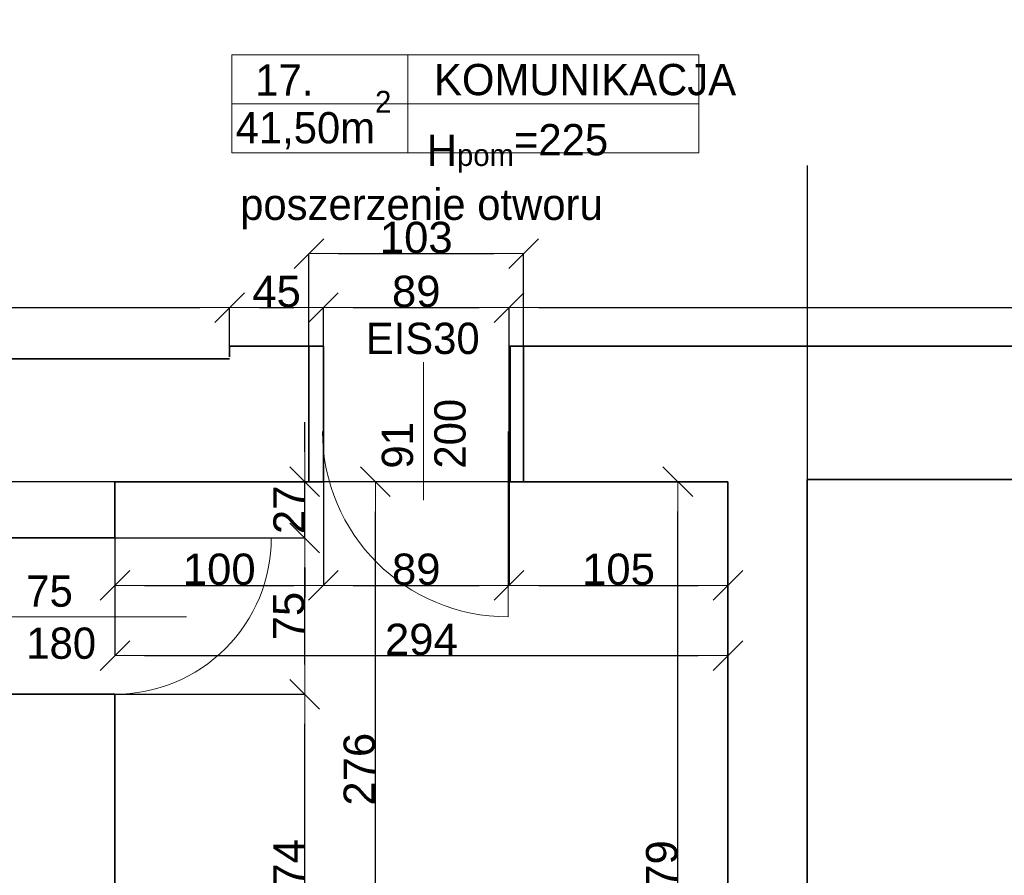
# Model space of a CAD drawing. Header units: metres. Extents: x 7506757 to 756746378, y 5735207 to 582114514.
# Tile 96 of 256: x 7696668 to 7701391, y 5799709 to 5803814. Entities that reach past the tile are written whole.
import ezdxf

# ---------------------------------------------------------------- set-up
doc = ezdxf.new("R2010")
doc.units = ezdxf.units.M
doc.header["$MEASUREMENT"] = 0
doc.header["$PDMODE"] = 2
doc.layers.get('0').update_dxf_attribs({"color": 250, "linetype": 'CONTINUOUS', "lineweight": 100, "plot": 0})
doc.layers.get('Defpoints').update_dxf_attribs({"linetype": 'CONTINUOUS'})
for name, color, linetype, lineweight in [('2D - Ogolne46', 7, 'CONTINUOUS', 18), ('7 - linia widok1', 7, 'CONTINUOUS', 13), ('M_OCIANA141', 7, 'CONTINUOUS', 0), ('M_OCIANA6', 5, 'CONTINUOUS', 35), ('M_OPISY141', 7, 'CONTINUOUS', 0), ('opis1', 7, 'CONTINUOUS', 13), ('WYMIARY', 8, 'CONTINUOUS', 13)]:
    doc.layers.add(name, color=color, linetype=linetype, lineweight=lineweight)
doc.layers.add('PWYMIAR', color=7, linetype='CONTINUOUS')
doc.styles.add('GENERATED_STYLE_1', font='arial.ttf')
doc.styles.add('GENERATED_STYLE_2', font='txt')
doc.dimstyles.new('GENERATED_STYLE__1', dxfattribs={"dimtxt": 150, "dimasz": 142.5, "dimexe": 0.18, "dimexo": 0, "dimgap": 0.09, "dimtad": 1, "dimdec": 0, "dimlfac": 0.1, "dimzin": 0, "dimdsep": 46, "dimtxsty": 'GENERATED_STYLE_1', "dimblk": 'ARROWHEAD_6', "dimblk1": 'ARROWHEAD_6', "dimblk2": 'ARROWHEAD_6', "dimcen": 0.09, "dimclrd": 251, "dimclre": 251, "dimclrt": 7, "dimazin": 0, "dimtfac": 1, "dimtdec": 4, "dimtmove": 0, "dimatfit": 3, "dimfxl": 0, "dimtolj": 1, "dimtzin": 0, "dimarcsym": 0})
doc.dimstyles.new('GENERATED_STYLE__2', dxfattribs={"dimtxt": 150, "dimasz": 142.5, "dimexe": 0.18, "dimexo": 0, "dimgap": 0.09, "dimtad": 1, "dimtih": 1, "dimtoh": 1, "dimdec": 0, "dimlfac": 0.1, "dimzin": 0, "dimdsep": 46, "dimtxsty": 'GENERATED_STYLE_1', "dimblk": 'ARROWHEAD_6', "dimblk1": 'ARROWHEAD_6', "dimblk2": 'ARROWHEAD_6', "dimcen": 0.09, "dimclrd": 251, "dimclre": 251, "dimclrt": 7, "dimazin": 0, "dimtfac": 1, "dimtdec": 4, "dimtmove": 0, "dimatfit": 3, "dimfxl": 0, "dimtolj": 1, "dimtzin": 0, "dimarcsym": 0})
doc.dimstyles.new('GENERATED_STYLE__3', dxfattribs={"dimtxt": 150, "dimasz": 142.5, "dimexe": 0.18, "dimexo": 0, "dimgap": 0.09, "dimtad": 1, "dimdec": 0, "dimlfac": 0.1, "dimzin": 0, "dimdsep": 46, "dimtxsty": 'GENERATED_STYLE_1', "dimblk": 'ARROWHEAD_6', "dimblk1": 'ARROWHEAD_6', "dimblk2": 'ARROWHEAD_6', "dimcen": 0.09, "dimclrd": 251, "dimclre": 251, "dimclrt": 7, "dimazin": 0, "dimtfac": 1, "dimtdec": 4, "dimtmove": 2, "dimatfit": 3, "dimfxl": 0, "dimtolj": 1, "dimtzin": 0, "dimarcsym": 0})

# ---------------------------------------------------------------- blocks, each defined once
blk = doc.blocks.new('ARROWHEAD_6')
at = {"color": 0, "linetype": 'Continuous', "lineweight": 0}
for p, q in [((-0.5, -0.5), (0.5, 0.5)), ((0, 0), (-1, 0))]:
    blk.add_line(p, q, dxfattribs=at)
blk = doc.blocks.new('*D5580')
at = {"layer": 'Defpoints', "color": 0, "linetype": 'Continuous', "transparency": 16777216}
for p in [(7694023.8, 5801597.5), (7700064.6, 5801597.5), (7694764.6, 5799857.5)]:
    blk.add_point(p, dxfattribs=at)
at = {"layer": 'PWYMIAR', "color": 251, "linetype": 'Continuous', "lineweight": -2, "transparency": 16777216}
for p, q in [((7700064.6, 5801597.5), (7694023.6, 5801597.5)), ((7694023.8, 5800000), (7694023.8, 5801455)), ((7694764.6, 5799857.5), (7694023.6, 5799857.5))]:
    blk.add_line(p, q, dxfattribs=at)
at = {"layer": 'PWYMIAR', "color": 251, "linetype": 'Continuous', "lineweight": -2, "transparency": 16777216, "xscale": 142.5, "yscale": 142.5, "zscale": 142.5}
for p, rotation in [((7694023.8, 5801597.5), 90), ((7694023.8, 5799857.5), 270)]:
    blk.add_blockref('ARROWHEAD_6', p, dxfattribs=dict(at, rotation=rotation))
at = {"layer": 'PWYMIAR', "color": 7, "linetype": 'Continuous', "lineweight": 13, "transparency": 16777216, "insert": (7693948.4, 5800727.5), "char_height": 150, "attachment_point": 5, "rotation": 90, "style": 'GENERATED_STYLE_1'}
blk.add_mtext('\\A1;174', dxfattribs=at)
blk = doc.blocks.new('*D5619')
at = {"layer": 'Defpoints', "color": 0, "linetype": 'Continuous', "transparency": 16777216}
for p in [(7697674.7, 5802432.8), (7697674.7, 5802196.9), (7691364.6, 5802186.9)]:
    blk.add_point(p, dxfattribs=at)
at = {"layer": 'PWYMIAR', "color": 251, "linetype": 'Continuous', "lineweight": -2, "transparency": 16777216}
for p, q in [((7691364.6, 5802186.9), (7691364.6, 5802433)), ((7691507.1, 5802432.8), (7697532.2, 5802432.8)), ((7697674.7, 5802196.9), (7697674.7, 5802433))]:
    blk.add_line(p, q, dxfattribs=at)
at = {"layer": 'PWYMIAR', "color": 251, "linetype": 'Continuous', "lineweight": -2, "transparency": 16777216, "xscale": 142.5, "yscale": 142.5, "zscale": 142.5, "rotation": 180}
blk.add_blockref('ARROWHEAD_6', (7691364.6, 5802432.8), dxfattribs=at)
at = {"layer": 'PWYMIAR', "color": 251, "linetype": 'Continuous', "lineweight": -2, "transparency": 16777216, "xscale": 142.5, "yscale": 142.5, "zscale": 142.5}
blk.add_blockref('ARROWHEAD_6', (7697674.7, 5802432.8), dxfattribs=at)
at = {"layer": 'PWYMIAR', "color": 7, "linetype": 'Continuous', "lineweight": 13, "transparency": 16777216, "insert": (7694519.7, 5802509.5), "char_height": 150, "attachment_point": 5, "style": 'GENERATED_STYLE_1'}
blk.add_mtext('\\A1;631', dxfattribs=at)
blk = doc.blocks.new('*D5620')
at = {"layer": 'Defpoints', "color": 0, "linetype": 'Continuous', "transparency": 16777216}
for p in [(7698124.7, 5802432.8), (7698124.7, 5802246.9), (7697674.7, 5802196.9)]:
    blk.add_point(p, dxfattribs=at)
at = {"layer": 'PWYMIAR', "color": 251, "linetype": 'Continuous', "lineweight": -2, "transparency": 16777216}
for p, q in [((7697674.7, 5802196.9), (7697674.7, 5802433)), ((7697817.2, 5802432.8), (7697982.2, 5802432.8)), ((7698124.7, 5802246.9), (7698124.7, 5802433))]:
    blk.add_line(p, q, dxfattribs=at)
at = {"layer": 'PWYMIAR', "color": 251, "linetype": 'Continuous', "lineweight": -2, "transparency": 16777216, "xscale": 142.5, "yscale": 142.5, "zscale": 142.5, "rotation": 180}
blk.add_blockref('ARROWHEAD_6', (7697674.7, 5802432.8), dxfattribs=at)
at = {"layer": 'PWYMIAR', "color": 251, "linetype": 'Continuous', "lineweight": -2, "transparency": 16777216, "xscale": 142.5, "yscale": 142.5, "zscale": 142.5}
blk.add_blockref('ARROWHEAD_6', (7698124.7, 5802432.8), dxfattribs=at)
at = {"layer": 'PWYMIAR', "color": 7, "linetype": 'Continuous', "lineweight": 13, "transparency": 16777216, "insert": (7697899.7, 5802509.2), "char_height": 150, "attachment_point": 5, "style": 'GENERATED_STYLE_1'}
blk.add_mtext('\\A1;45', dxfattribs=at)
blk = doc.blocks.new('*D5621')
at = {"layer": 'Defpoints', "color": 0, "linetype": 'Continuous', "transparency": 16777216}
for p in [(7699014.7, 5802432.8), (7698124.7, 5802246.9), (7699014.7, 5802246.9)]:
    blk.add_point(p, dxfattribs=at)
at = {"layer": 'PWYMIAR', "color": 251, "linetype": 'Continuous', "lineweight": -2, "transparency": 16777216}
for p, q in [((7698124.7, 5802246.9), (7698124.7, 5802433)), ((7698267.2, 5802432.8), (7698872.2, 5802432.8)), ((7699014.7, 5802246.9), (7699014.7, 5802433))]:
    blk.add_line(p, q, dxfattribs=at)
at = {"layer": 'PWYMIAR', "color": 251, "linetype": 'Continuous', "lineweight": -2, "transparency": 16777216, "xscale": 142.5, "yscale": 142.5, "zscale": 142.5, "rotation": 180}
blk.add_blockref('ARROWHEAD_6', (7698124.7, 5802432.8), dxfattribs=at)
at = {"layer": 'PWYMIAR', "color": 251, "linetype": 'Continuous', "lineweight": -2, "transparency": 16777216, "xscale": 142.5, "yscale": 142.5, "zscale": 142.5}
blk.add_blockref('ARROWHEAD_6', (7699014.7, 5802432.8), dxfattribs=at)
at = {"layer": 'PWYMIAR', "color": 7, "linetype": 'Continuous', "lineweight": 13, "transparency": 16777216, "insert": (7698569.7, 5802509.5), "char_height": 150, "attachment_point": 5, "style": 'GENERATED_STYLE_1'}
blk.add_mtext('\\A1;89', dxfattribs=at)
blk = doc.blocks.new('*D5622')
at = {"layer": 'Defpoints', "color": 0, "linetype": 'Continuous', "transparency": 16777216}
for p in [(7705774.7, 5802432.8), (7699014.7, 5802246.9), (7705774.7, 5802247.5)]:
    blk.add_point(p, dxfattribs=at)
at = {"layer": 'PWYMIAR', "color": 251, "linetype": 'Continuous', "lineweight": -2, "transparency": 16777216}
for p, q in [((7699014.7, 5802246.9), (7699014.7, 5802433)), ((7699157.2, 5802432.8), (7705632.2, 5802432.8)), ((7705774.7, 5802247.5), (7705774.7, 5802433))]:
    blk.add_line(p, q, dxfattribs=at)
at = {"layer": 'PWYMIAR', "color": 251, "linetype": 'Continuous', "lineweight": -2, "transparency": 16777216, "xscale": 142.5, "yscale": 142.5, "zscale": 142.5, "rotation": 180}
blk.add_blockref('ARROWHEAD_6', (7699014.7, 5802432.8), dxfattribs=at)
at = {"layer": 'PWYMIAR', "color": 251, "linetype": 'Continuous', "lineweight": -2, "transparency": 16777216, "xscale": 142.5, "yscale": 142.5, "zscale": 142.5}
blk.add_blockref('ARROWHEAD_6', (7705774.7, 5802432.8), dxfattribs=at)
at = {"layer": 'PWYMIAR', "color": 7, "linetype": 'Continuous', "lineweight": 13, "transparency": 16777216, "insert": (7702394.7, 5802509.5), "char_height": 150, "attachment_point": 5, "style": 'GENERATED_STYLE_1'}
blk.add_mtext('\\A1;676', dxfattribs=at)
blk = doc.blocks.new('*D5680')
at = {"layer": 'Defpoints', "color": 0, "linetype": 'Continuous', "transparency": 16777216}
for p in [(7697124.6, 5801597.5), (7698124.7, 5801597.5), (7698124.7, 5801099.7)]:
    blk.add_point(p, dxfattribs=at)
at = {"layer": 'PWYMIAR', "color": 251, "linetype": 'Continuous', "lineweight": -2, "transparency": 16777216}
for p, q in [((7697124.6, 5801597.5), (7697124.6, 5801099.6)), ((7698124.7, 5801597.5), (7698124.7, 5801099.6)), ((7697267.1, 5801099.7), (7697982.2, 5801099.7))]:
    blk.add_line(p, q, dxfattribs=at)
at = {"layer": 'PWYMIAR', "color": 251, "linetype": 'Continuous', "lineweight": -2, "transparency": 16777216, "xscale": 142.5, "yscale": 142.5, "zscale": 142.5, "rotation": 180}
blk.add_blockref('ARROWHEAD_6', (7697124.6, 5801099.7), dxfattribs=at)
at = {"layer": 'PWYMIAR', "color": 251, "linetype": 'Continuous', "lineweight": -2, "transparency": 16777216, "xscale": 142.5, "yscale": 142.5, "zscale": 142.5}
blk.add_blockref('ARROWHEAD_6', (7698124.7, 5801099.7), dxfattribs=at)
at = {"layer": 'PWYMIAR', "color": 7, "linetype": 'Continuous', "lineweight": 13, "transparency": 16777216, "insert": (7697624.7, 5801176.4), "char_height": 150, "attachment_point": 5, "style": 'GENERATED_STYLE_1'}
blk.add_mtext('\\A1;100', dxfattribs=at)
blk = doc.blocks.new('*D5681')
at = {"layer": 'Defpoints', "color": 0, "linetype": 'Continuous', "transparency": 16777216}
for p in [(7698124.7, 5801597.5), (7699014.7, 5801597.5), (7699014.7, 5801099.7)]:
    blk.add_point(p, dxfattribs=at)
at = {"layer": 'PWYMIAR', "color": 251, "linetype": 'Continuous', "lineweight": -2, "transparency": 16777216}
for p, q in [((7698124.7, 5801597.5), (7698124.7, 5801099.6)), ((7699014.7, 5801597.5), (7699014.7, 5801099.6)), ((7698267.2, 5801099.7), (7698872.2, 5801099.7))]:
    blk.add_line(p, q, dxfattribs=at)
at = {"layer": 'PWYMIAR', "color": 251, "linetype": 'Continuous', "lineweight": -2, "transparency": 16777216, "xscale": 142.5, "yscale": 142.5, "zscale": 142.5, "rotation": 180}
blk.add_blockref('ARROWHEAD_6', (7698124.7, 5801099.7), dxfattribs=at)
at = {"layer": 'PWYMIAR', "color": 251, "linetype": 'Continuous', "lineweight": -2, "transparency": 16777216, "xscale": 142.5, "yscale": 142.5, "zscale": 142.5}
blk.add_blockref('ARROWHEAD_6', (7699014.7, 5801099.7), dxfattribs=at)
at = {"layer": 'PWYMIAR', "color": 7, "linetype": 'Continuous', "lineweight": 13, "transparency": 16777216, "insert": (7698569.7, 5801176.4), "char_height": 150, "attachment_point": 5, "style": 'GENERATED_STYLE_1'}
blk.add_mtext('\\A1;89', dxfattribs=at)
blk = doc.blocks.new('*D5682')
at = {"layer": 'Defpoints', "color": 0, "linetype": 'Continuous', "transparency": 16777216}
for p in [(7699014.7, 5801597.5), (7700064.6, 5801597.5), (7700064.6, 5801099.7)]:
    blk.add_point(p, dxfattribs=at)
at = {"layer": 'PWYMIAR', "color": 251, "linetype": 'Continuous', "lineweight": -2, "transparency": 16777216}
for p, q in [((7699014.7, 5801597.5), (7699014.7, 5801099.6)), ((7700064.6, 5801597.5), (7700064.6, 5801099.6)), ((7699157.2, 5801099.7), (7699922.1, 5801099.7))]:
    blk.add_line(p, q, dxfattribs=at)
at = {"layer": 'PWYMIAR', "color": 251, "linetype": 'Continuous', "lineweight": -2, "transparency": 16777216, "xscale": 142.5, "yscale": 142.5, "zscale": 142.5, "rotation": 180}
blk.add_blockref('ARROWHEAD_6', (7699014.7, 5801099.7), dxfattribs=at)
at = {"layer": 'PWYMIAR', "color": 251, "linetype": 'Continuous', "lineweight": -2, "transparency": 16777216, "xscale": 142.5, "yscale": 142.5, "zscale": 142.5}
blk.add_blockref('ARROWHEAD_6', (7700064.6, 5801099.7), dxfattribs=at)
at = {"layer": 'PWYMIAR', "color": 7, "linetype": 'Continuous', "lineweight": 13, "transparency": 16777216, "insert": (7699539.7, 5801176.4), "char_height": 150, "attachment_point": 5, "style": 'GENERATED_STYLE_1'}
blk.add_mtext('\\A1;105', dxfattribs=at)
blk = doc.blocks.new('*D5684')
at = {"layer": 'Defpoints', "color": 0, "linetype": 'Continuous', "transparency": 16777216}
for p in [(7697124.6, 5800577.5), (7698034.9, 5800577.5), (7697124.6, 5798838.1)]:
    blk.add_point(p, dxfattribs=at)
at = {"layer": 'PWYMIAR', "color": 251, "linetype": 'Continuous', "lineweight": -2, "transparency": 16777216}
for p, q in [((7697124.6, 5800577.5), (7698035.1, 5800577.5)), ((7698034.9, 5798980.6), (7698034.9, 5800435)), ((7697124.6, 5798838.1), (7698035.1, 5798838.1))]:
    blk.add_line(p, q, dxfattribs=at)
at = {"layer": 'PWYMIAR', "color": 251, "linetype": 'Continuous', "lineweight": -2, "transparency": 16777216, "xscale": 142.5, "yscale": 142.5, "zscale": 142.5}
for p, rotation in [((7698034.9, 5800577.5), 90), ((7698034.9, 5798838.1), 270)]:
    blk.add_blockref('ARROWHEAD_6', p, dxfattribs=dict(at, rotation=rotation))
at = {"layer": 'PWYMIAR', "color": 7, "linetype": 'Continuous', "lineweight": 13, "transparency": 16777216, "insert": (7697959.5, 5799707.8), "char_height": 150, "attachment_point": 5, "rotation": 90, "style": 'GENERATED_STYLE_1'}
blk.add_mtext('\\A1;174', dxfattribs=at)
blk = doc.blocks.new('*D5685')
at = {"layer": 'Defpoints', "color": 0, "linetype": 'Continuous', "transparency": 16777216}
for p in [(7697124.6, 5801327.5), (7698034.9, 5801327.5), (7697124.6, 5800577.5)]:
    blk.add_point(p, dxfattribs=at)
at = {"layer": 'PWYMIAR', "color": 251, "linetype": 'Continuous', "lineweight": -2, "transparency": 16777216}
for p, q in [((7697124.6, 5801327.5), (7698035.1, 5801327.5)), ((7698034.9, 5800720), (7698034.9, 5801185)), ((7697124.6, 5800577.5), (7698035.1, 5800577.5))]:
    blk.add_line(p, q, dxfattribs=at)
at = {"layer": 'PWYMIAR', "color": 251, "linetype": 'Continuous', "lineweight": -2, "transparency": 16777216, "xscale": 142.5, "yscale": 142.5, "zscale": 142.5}
for p, rotation in [((7698034.9, 5801327.5), 90), ((7698034.9, 5800577.5), 270)]:
    blk.add_blockref('ARROWHEAD_6', p, dxfattribs=dict(at, rotation=rotation))
at = {"layer": 'PWYMIAR', "color": 7, "linetype": 'Continuous', "lineweight": 13, "transparency": 16777216, "insert": (7697958.6, 5800952.5), "char_height": 150, "attachment_point": 5, "rotation": 90, "style": 'GENERATED_STYLE_1'}
blk.add_mtext('\\A1;75', dxfattribs=at)
blk = doc.blocks.new('*D5686')
at = {"layer": 'Defpoints', "color": 0, "linetype": 'Continuous', "transparency": 16777216}
for p in [(7697124.6, 5801597.5), (7698034.9, 5801597.5), (7697124.6, 5801327.5)]:
    blk.add_point(p, dxfattribs=at)
at = {"layer": 'PWYMIAR', "color": 251, "linetype": 'Continuous', "lineweight": -2, "transparency": 16777216}
for p, q in [((7698034.9, 5801740), (7698034.9, 5801882.5)), ((7697124.6, 5801597.5), (7698035.1, 5801597.5)), ((7698034.9, 5801327.5), (7698034.9, 5801597.5)), ((7697124.6, 5801327.5), (7698035.1, 5801327.5)), ((7698034.9, 5801185), (7698034.9, 5801042.5))]:
    blk.add_line(p, q, dxfattribs=at)
at = {"layer": 'PWYMIAR', "color": 251, "linetype": 'Continuous', "lineweight": -2, "transparency": 16777216, "xscale": 142.5, "yscale": 142.5, "zscale": 142.5}
for p, rotation in [((7698034.9, 5801597.5), 270), ((7698034.9, 5801327.5), 90)]:
    blk.add_blockref('ARROWHEAD_6', p, dxfattribs=dict(at, rotation=rotation))
at = {"layer": 'PWYMIAR', "color": 7, "linetype": 'Continuous', "lineweight": 13, "transparency": 16777216, "insert": (7697959.5, 5801462.5), "char_height": 150, "attachment_point": 5, "rotation": 90, "style": 'GENERATED_STYLE_1'}
blk.add_mtext('\\A1;27', dxfattribs=at)
blk = doc.blocks.new('*D5688')
at = {"layer": 'Defpoints', "color": 0, "linetype": 'Continuous', "transparency": 16777216}
for p in [(7698374, 5801597.5), (7699014.7, 5801597.5), (7698444.6, 5798838.1)]:
    blk.add_point(p, dxfattribs=at)
at = {"layer": 'PWYMIAR', "color": 251, "linetype": 'Continuous', "lineweight": -2, "transparency": 16777216}
for p, q in [((7699014.7, 5801597.5), (7698373.8, 5801597.5)), ((7698374, 5798980.6), (7698374, 5801455)), ((7698444.6, 5798838.1), (7698373.8, 5798838.1))]:
    blk.add_line(p, q, dxfattribs=at)
at = {"layer": 'PWYMIAR', "color": 251, "linetype": 'Continuous', "lineweight": -2, "transparency": 16777216, "xscale": 142.5, "yscale": 142.5, "zscale": 142.5}
for p, rotation in [((7698374, 5801597.5), 90), ((7698374, 5798838.1), 270)]:
    blk.add_blockref('ARROWHEAD_6', p, dxfattribs=dict(at, rotation=rotation))
at = {"layer": 'PWYMIAR', "color": 7, "linetype": 'Continuous', "lineweight": 13, "transparency": 16777216, "insert": (7698297.3, 5800217.8), "char_height": 150, "attachment_point": 5, "rotation": 90, "style": 'GENERATED_STYLE_1'}
blk.add_mtext('\\A1;276', dxfattribs=at)
blk = doc.blocks.new('*D5689')
at = {"layer": 'Defpoints', "color": 0, "linetype": 'Continuous', "transparency": 16777216}
for p in [(7697124.6, 5801597.5), (7700064.6, 5801597.5), (7700064.6, 5800763.3)]:
    blk.add_point(p, dxfattribs=at)
at = {"layer": 'PWYMIAR', "color": 251, "linetype": 'Continuous', "lineweight": -2, "transparency": 16777216}
for p, q in [((7697124.6, 5801597.5), (7697124.6, 5800763.1)), ((7700064.6, 5801597.5), (7700064.6, 5800763.1)), ((7697267.1, 5800763.3), (7699922.1, 5800763.3))]:
    blk.add_line(p, q, dxfattribs=at)
at = {"layer": 'PWYMIAR', "color": 251, "linetype": 'Continuous', "lineweight": -2, "transparency": 16777216, "xscale": 142.5, "yscale": 142.5, "zscale": 142.5, "rotation": 180}
blk.add_blockref('ARROWHEAD_6', (7697124.6, 5800763.3), dxfattribs=at)
at = {"layer": 'PWYMIAR', "color": 251, "linetype": 'Continuous', "lineweight": -2, "transparency": 16777216, "xscale": 142.5, "yscale": 142.5, "zscale": 142.5}
blk.add_blockref('ARROWHEAD_6', (7700064.6, 5800763.3), dxfattribs=at)
at = {"layer": 'PWYMIAR', "color": 7, "linetype": 'Continuous', "lineweight": 13, "transparency": 16777216, "insert": (7698594.6, 5800840), "char_height": 150, "attachment_point": 5, "style": 'GENERATED_STYLE_1'}
blk.add_mtext('\\A1;294', dxfattribs=at)
blk = doc.blocks.new('*D5693')
at = {"layer": 'Defpoints', "color": 0, "linetype": 'Continuous', "transparency": 16777216}
for p in [(7699824.6, 5801597.5), (7700064.6, 5801597.5), (7700064.6, 5797807.5)]:
    blk.add_point(p, dxfattribs=at)
at = {"layer": 'PWYMIAR', "color": 251, "linetype": 'Continuous', "lineweight": -2, "transparency": 16777216}
for p, q in [((7700064.6, 5801597.5), (7699824.4, 5801597.5)), ((7699824.6, 5797950), (7699824.6, 5801455)), ((7700064.6, 5797807.5), (7699824.4, 5797807.5))]:
    blk.add_line(p, q, dxfattribs=at)
at = {"layer": 'PWYMIAR', "color": 251, "linetype": 'Continuous', "lineweight": -2, "transparency": 16777216, "xscale": 142.5, "yscale": 142.5, "zscale": 142.5}
for p, rotation in [((7699824.6, 5801597.5), 90), ((7699824.6, 5797807.5), 270)]:
    blk.add_blockref('ARROWHEAD_6', p, dxfattribs=dict(at, rotation=rotation))
at = {"layer": 'PWYMIAR', "color": 7, "linetype": 'Continuous', "lineweight": 13, "transparency": 16777216, "insert": (7699747.8, 5799702.5), "char_height": 150, "attachment_point": 5, "rotation": 90, "style": 'GENERATED_STYLE_1'}
blk.add_mtext('\\A1;379', dxfattribs=at)
blk = doc.blocks.new('*D5704')
at = {"layer": 'Defpoints', "color": 0, "linetype": 'Continuous', "transparency": 16777216}
for p in [(7691365, 5803974.5), (7705774.7, 5802247.5), (7691364.6, 5802186.9)]:
    blk.add_point(p, dxfattribs=at)
at = {"layer": 'PWYMIAR', "color": 251, "linetype": 'Continuous', "lineweight": -2, "transparency": 16777216}
for p, q in [((7691364.6, 5802186.9), (7691365, 5803974.7)), ((7705632.5, 5803971.6), (7691507.5, 5803974.5)), ((7705774.7, 5802247.5), (7705775, 5803971.7))]:
    blk.add_line(p, q, dxfattribs=at)
at = {"layer": 'PWYMIAR', "color": 251, "linetype": 'Continuous', "lineweight": -2, "transparency": 16777216, "xscale": 142.5, "yscale": 142.5, "zscale": 142.5}
for p, rotation in [((7691365, 5803974.5), 179.9882798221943), ((7705775, 5803971.6), 359.9882798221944)]:
    blk.add_blockref('ARROWHEAD_6', p, dxfattribs=dict(at, rotation=rotation))
at = {"layer": 'PWYMIAR', "color": 7, "linetype": 'Continuous', "lineweight": 13, "transparency": 16777216, "insert": (7698570, 5804048.4), "char_height": 150, "attachment_point": 5, "rotation": 359.9883, "style": 'GENERATED_STYLE_1'}
blk.add_mtext('\\A1;1441', dxfattribs=at)
blk = doc.blocks.new('*D5742')
at = {"layer": 'Defpoints', "color": 0, "linetype": 'Continuous', "transparency": 16777216}
for p in [(7700444.6, 5803114), (7700064.6, 5795164.4), (7700444.6, 5789192.4)]:
    blk.add_point(p, dxfattribs=at)
at = {"layer": 'PWYMIAR', "color": 251, "linetype": 'Continuous', "lineweight": -2, "transparency": 16777216}
for p, q in [((7700444.6, 5803114), (7700444.6, 5789192.2)), ((7700064.6, 5795164.4), (7700064.6, 5789192.2)), ((7700207.1, 5789192.4), (7700302.1, 5789192.4))]:
    blk.add_line(p, q, dxfattribs=at)
at = {"layer": 'PWYMIAR', "color": 251, "linetype": 'Continuous', "lineweight": -2, "transparency": 16777216, "xscale": 142.5, "yscale": 142.5, "zscale": 142.5, "rotation": 180}
blk.add_blockref('ARROWHEAD_6', (7700064.6, 5789192.4), dxfattribs=at)
at = {"layer": 'PWYMIAR', "color": 251, "linetype": 'Continuous', "lineweight": -2, "transparency": 16777216, "xscale": 142.5, "yscale": 142.5, "zscale": 142.5}
blk.add_blockref('ARROWHEAD_6', (7700444.6, 5789192.4), dxfattribs=at)
at = {"layer": 'PWYMIAR', "color": 7, "linetype": 'Continuous', "lineweight": 13, "transparency": 16777216, "insert": (7700254.6, 5789269.1), "char_height": 150, "attachment_point": 5, "style": 'GENERATED_STYLE_1'}
blk.add_mtext('\\A1;38', dxfattribs=at)
blk = doc.blocks.new('*D6862')
at = {"layer": 'Defpoints', "color": 0, "linetype": 'Continuous', "transparency": 16777216}
for p in [(7699084.7, 5802691.7), (7698054.7, 5802176.4), (7699084.7, 5802176.4)]:
    blk.add_point(p, dxfattribs=at)
at = {"layer": 'PWYMIAR', "color": 251, "linetype": 'Continuous', "lineweight": -2, "transparency": 16777216}
for p, q in [((7698054.7, 5802176.4), (7698054.7, 5802691.9)), ((7698197.2, 5802691.7), (7698942.2, 5802691.7)), ((7699084.7, 5802176.4), (7699084.7, 5802691.9))]:
    blk.add_line(p, q, dxfattribs=at)
at = {"layer": 'PWYMIAR', "color": 251, "linetype": 'Continuous', "lineweight": -2, "transparency": 16777216, "xscale": 142.5, "yscale": 142.5, "zscale": 142.5, "rotation": 180}
blk.add_blockref('ARROWHEAD_6', (7698054.7, 5802691.7), dxfattribs=at)
at = {"layer": 'PWYMIAR', "color": 251, "linetype": 'Continuous', "lineweight": -2, "transparency": 16777216, "xscale": 142.5, "yscale": 142.5, "zscale": 142.5}
blk.add_blockref('ARROWHEAD_6', (7699084.7, 5802691.7), dxfattribs=at)
at = {"layer": 'PWYMIAR', "color": 7, "linetype": 'Continuous', "lineweight": 13, "transparency": 16777216, "insert": (7698569.7, 5802768.4), "char_height": 150, "attachment_point": 5, "style": 'GENERATED_STYLE_1'}
blk.add_mtext('\\A1;103', dxfattribs=at)

msp = doc.modelspace()

# ---------------------------------------------------------------- linework, layer by layer
at = {"layer": '7 - linia widok1', "linetype": 'Continuous'}
for p, q in [((7698605.2, 5801508.6), (7698605.2, 5802170.1)), ((7696564.6, 5800949), (7697468.4, 5800948.9))]:
    msp.add_line(p, q, dxfattribs=at)
at = {"layer": 'M_OCIANA141', "linetype": 'Continuous'}
for p, q in [((7699010.2, 5801838.7), (7699010.2, 5800948.7)), ((7697124.6, 5801327.5), (7697874.6, 5801327.5))]:
    msp.add_line(p, q, dxfattribs=at)
for centre, radius, start, end in [((7699010.2, 5801838.7), 890, 180, 270), ((7697124.6, 5801327.5), 750, 269.9172, 0)]:
    msp.add_arc(centre, radius, start, end, dxfattribs=at)
at = {"layer": 'M_OCIANA6', "linetype": 'Continuous'}
for p, q in [((7697674.7, 5802196.9), (7697674.7, 5802246.9)), ((7697674.7, 5802246.9), (7698124.7, 5802246.9)), ((7698054.7, 5802246.9), (7698054.7, 5801597.5)), ((7698124.7, 5802246.9), (7698124.7, 5801597.5)), ((7699014.7, 5802246.9), (7699014.7, 5801597.5)), ((7699014.7, 5802246.9), (7705744.7, 5802246.9)), ((7699019.7, 5802246.9), (7699019.7, 5801597.5)), ((7699084.7, 5802246.9), (7699084.7, 5801597.5)), ((7697674.7, 5802186.9), (7691364.6, 5802186.9)), ((7697124.6, 5801327.5), (7697124.6, 5801597.5)), ((7697124.6, 5801597.5), (7698124.7, 5801597.5)), ((7699014.7, 5801597.5), (7700064.6, 5801597.5)), ((7700064.6, 5801597.5), (7700064.6, 5794957.5)), ((7696554.6, 5801327.5), (7697124.6, 5801327.5)), ((7696554.6, 5800577.5), (7697124.6, 5800577.5)), ((7697124.6, 5800577.5), (7697124.6, 5794957.5))]:
    msp.add_line(p, q, dxfattribs=at)
at = {"layer": 'M_OCIANA6', "flags": 128}
msp.add_lwpolyline([(7700444.6, 5795074.5), (7705774.6, 5795074.5), (7705774.6, 5801607.5), (7700444.6, 5801607.5)], close=True, dxfattribs=at)
at = {"layer": 'M_OPISY141', "linetype": 'Continuous'}
for p, q in [((7697685, 5803646), (7699925.2, 5803646)), ((7697685, 5803174.9), (7697685, 5803646)), ((7698529.6, 5803646), (7698529.6, 5803174.9)), ((7699925.2, 5803646), (7699925.2, 5803174.9)), ((7697685, 5803410.4), (7699925.2, 5803410.4)), ((7699925.2, 5803174.9), (7697685, 5803174.9))]:
    msp.add_line(p, q, dxfattribs=at)

# ---------------------------------------------------------------- texts
at = {"layer": '2D - Ogolne46', "linetype": 'Continuous', "insert": (7697703.2, 5803192.8), "char_height": 150, "attachment_point": 7, "style": 'GENERATED_STYLE_2'}
msp.add_mtext('{41,50m\\A1{\\H0.7x;\\S2^  ;}}', dxfattribs=at)
at = {"layer": 'opis1', "linetype": 'Continuous', "char_height": 150, "attachment_point": 1, "style": 'GENERATED_STYLE_2'}
for s, insert in [('{17.}', (7697797.5, 5803599.7)), ('{KOMUNIKACJA}', (7698655.2, 5803601.8)), ('{H\\A1{\\H0.7x;\\S ^ pom;}=225}', (7698620.5, 5803364.2)), ('poszerzenie otworu ', (7697725.1, 5803003.3))]:
    msp.add_mtext(s, dxfattribs=dict(at, insert=insert))
for s, insert, width, rotation, line_spacing_factor in [('91\\P200', (7698404.4, 5801660.2), 513.924, 90, 1.007581), ('{75\\P180}', (7696699.4, 5801147.5), 859.483, 359.9964, 0.998811)]:
    msp.add_mtext(s, dxfattribs=dict(at, insert=insert, width=width, rotation=rotation, line_spacing_factor=line_spacing_factor))
at = {"layer": 'WYMIARY', "color": 11, "linetype": 'ByBlock', "lineweight": 18, "true_color": 0xf57f8e, "insert": (7698327.6, 5802360.2), "char_height": 150, "attachment_point": 1, "style": 'GENERATED_STYLE_2'}
msp.add_mtext('EIS30', dxfattribs=at)

# ---------------------------------------------------------------- dimensions: what is measured, and where the dimension line sits
at = {"layer": 'PWYMIAR', "color": 251, "linetype": 'Continuous', "lineweight": 13}
for base, p1, p2, angle, dimstyle, picture, middle in [((7691365, 5803974.5), (7705774.7, 5802247.5), (7691364.6, 5802186.9), 179.9883, 'GENERATED_STYLE__1', '*D5704', (7698570, 5804048.4)), ((7698034.9, 5801597.5), (7697124.6, 5801327.5), (7697124.6, 5801597.5), 90, 'GENERATED_STYLE__3', '*D5686', (7697959.5, 5801462.5)), ((7694023.8, 5801597.5), (7694764.6, 5799857.5), (7700064.6, 5801597.5), 90, 'GENERATED_STYLE__1', '*D5580', (7693948.4, 5800727.5)), ((7698374, 5801597.5), (7698444.6, 5798838.1), (7699014.7, 5801597.5), 90, 'GENERATED_STYLE__1', '*D5688', (7698297.3, 5800217.8)), ((7699824.6, 5801597.5), (7700064.6, 5797807.5), (7700064.6, 5801597.5), 90, 'GENERATED_STYLE__1', '*D5693', (7699747.8, 5799702.5)), ((7698034.9, 5801327.5), (7697124.6, 5800577.5), (7697124.6, 5801327.5), 90, 'GENERATED_STYLE__1', '*D5685', (7697958.6, 5800952.5)), ((7698034.9, 5800577.5), (7697124.6, 5798838.1), (7697124.6, 5800577.5), 90, 'GENERATED_STYLE__1', '*D5684', (7697959.5, 5799707.8))]:
    dim = msp.add_linear_dim(base=base, p1=p1, p2=p2, angle=angle, dimstyle=dimstyle, dxfattribs=at)
    dim.commit()
    dim.dimension.update_dxf_attribs({"geometry": picture, "text_midpoint": middle})
for base, p1, p2, picture, middle in [((7700444.6, 5789192.4), (7700064.6, 5795164.4), (7700444.6, 5803114), '*D5742', (7700254.6, 5789269.1)), ((7699084.7, 5802691.7), (7698054.7, 5802176.4), (7699084.7, 5802176.4), '*D6862', (7698569.7, 5802768.4)), ((7697674.7, 5802432.8), (7691364.6, 5802186.9), (7697674.7, 5802196.9), '*D5619', (7694519.7, 5802509.5)), ((7698124.7, 5802432.8), (7697674.7, 5802196.9), (7698124.7, 5802246.9), '*D5620', (7697899.7, 5802509.2)), ((7699014.7, 5802432.8), (7698124.7, 5802246.9), (7699014.7, 5802246.9), '*D5621', (7698569.7, 5802509.5)), ((7705774.7, 5802432.8), (7699014.7, 5802246.9), (7705774.7, 5802247.5), '*D5622', (7702394.7, 5802509.5)), ((7698124.7, 5801099.7), (7697124.6, 5801597.5), (7698124.7, 5801597.5), '*D5680', (7697624.7, 5801176.4)), ((7700064.6, 5800763.3), (7697124.6, 5801597.5), (7700064.6, 5801597.5), '*D5689', (7698594.6, 5800840)), ((7699014.7, 5801099.7), (7698124.7, 5801597.5), (7699014.7, 5801597.5), '*D5681', (7698569.7, 5801176.4)), ((7700064.6, 5801099.7), (7699014.7, 5801597.5), (7700064.6, 5801597.5), '*D5682', (7699539.7, 5801176.4))]:
    dim = msp.add_linear_dim(base=base, p1=p1, p2=p2, dimstyle='GENERATED_STYLE__2', dxfattribs=at)
    dim.commit()
    dim.dimension.update_dxf_attribs({"geometry": picture, "text_midpoint": middle})

doc.saveas('drawing.dxf')
